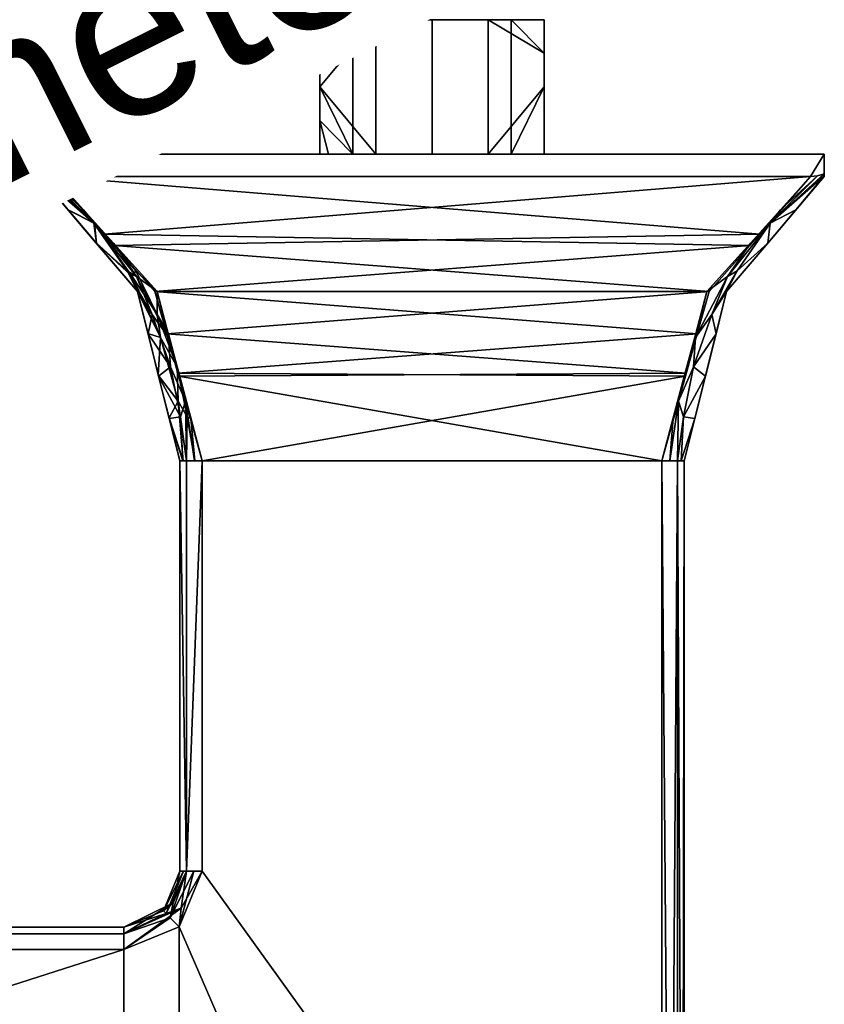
# Model space of a CAD drawing. Header units: millimetres. Extents: x -209 to 149, y -164 to 134.
# Tile 14 of 15: x 38 to 110, y -76 to 12. Entities that reach past the tile are written whole.
import ezdxf

# ---------------------------------------------------------------- set-up
doc = ezdxf.new("R2010")
doc.units = ezdxf.units.MM
doc.layers.add('P-SANR-FIXT', color=6, linetype='Continuous', lineweight=30)
doc.styles.add('Arial', font='arial.ttf', dxfattribs={"height": 14.6304})

msp = doc.modelspace()

# ---------------------------------------------------------------- meshes
at = {"layer": 'P-SANR-FIXT'}
mesh = msp.add_polyface(dxfattribs=at)
corners = [(85, 0, 76.628), (85, 3, 76.628), (85, 6, 76.628), (85, 9, 76.628), (85, 12, 76.628), (80, 12, 85.288), (70, 12, 85.288), (65, 12, 76.628), (65, 9, 76.628), (65, 6, 76.628), (65, 3, 76.628), (65, 0, 76.628), (70, 0, 85.288), (80, 0, 85.288)]
mesh.append_faces([[corners[k] for k in face] for face in [(9, 12, 6)]], dxfattribs={"vtx0": -1, "vtx1": -1, "vtx2": -1})
mesh.append_faces([[corners[k] for k in face] for face in [(6, 12, 13, 5)]], dxfattribs={"vtx0": -1, "vtx2": -1})
mesh.append_faces([[corners[k] for k in face] for face in [(8, 9, 6, 7)]], dxfattribs={"vtx1": -1})
mesh.append_faces([[corners[k] for k in face] for face in [(2, 3, 5, 13)]], dxfattribs={"vtx1": -1, "vtx2": -1, "vtx3": -1})
mesh.append_faces([[corners[k] for k in face] for face in [(10, 11, 12, 9), (3, 4, 5)]], dxfattribs={"vtx2": -1})
mesh.append_faces([[corners[k] for k in face] for face in [(13, 0, 1, 2)]], dxfattribs={"vtx3": -1})
mesh = msp.add_polyface(dxfattribs=at)
corners = [(85, 12, 76.628), (85, 9, 76.628), (85, 6, 76.628), (85, 3, 76.628), (85, 0, 76.628), (82.071, 0, 69.557), (75, 0, 66.628), (67.929, 0, 69.557), (65.761, 0, 72.801), (65, 0, 76.628), (65, 3, 76.628), (65, 6, 76.628), (65, 9, 76.628), (65, 12, 76.628), (65.761, 12, 72.801), (67.929, 12, 69.557), (75, 12, 66.628), (82.071, 12, 69.557)]
mesh.append_faces([[corners[k] for k in face] for face in [(14, 12, 13)]], dxfattribs={"vtx0": -1})
mesh.append_faces([[corners[k] for k in face] for face in [(2, 5, 17, 1)]], dxfattribs={"vtx0": -1, "vtx1": -1, "vtx2": -1})
mesh.append_faces([[corners[k] for k in face] for face in [(7, 10, 11)]], dxfattribs={"vtx0": -1, "vtx2": -1})
mesh.append_faces([[corners[k] for k in face] for face in [(0, 1, 17), (9, 10, 8)]], dxfattribs={"vtx1": -1})
mesh.append_faces([[corners[k] for k in face] for face in [(7, 8, 10), (14, 15, 12)]], dxfattribs={"vtx1": -1, "vtx2": -1})
mesh.append_faces([[corners[k] for k in face] for face in [(11, 12, 15, 7)]], dxfattribs={"vtx1": -1, "vtx2": -1, "vtx3": -1})
mesh.append_faces([[corners[k] for k in face] for face in [(5, 6, 16, 17), (15, 16, 6, 7)]], dxfattribs={"vtx1": -1, "vtx3": -1})
mesh.append_faces([[corners[k] for k in face] for face in [(3, 4, 5, 2)]], dxfattribs={"vtx2": -1})
mesh = msp.add_polyface(dxfattribs=at)
corners = [(67.929, 12, 69.557), (65.761, 12, 72.801), (65, 12, 76.628), (70, 12, 85.288), (80, 12, 85.288), (85, 12, 76.628), (82.071, 12, 69.557), (75, 12, 66.628)]
mesh.append_faces([[corners[k] for k in face] for face in [(5, 3, 4)]], dxfattribs={"vtx0": -1})
mesh.append_faces([[corners[k] for k in face] for face in [(5, 1, 2, 3)]], dxfattribs={"vtx0": -1, "vtx3": -1})
mesh.append_faces([[corners[k] for k in face] for face in [(5, 6, 7)]], dxfattribs={"vtx2": -1})
mesh.append_faces([[corners[k] for k in face] for face in [(7, 0, 1, 5)]], dxfattribs={"vtx2": -1, "vtx3": -1})
mesh = msp.add_polyface(dxfattribs=at)
corners = [(40, -1.763, 41.628), (40, -1.935, 42.227), (40, -2, 42.847), (40, -2, 110.409), (40, -1.936, 111.029), (40, -1.763, 111.628), (40, 0, 111.628), (40, 0, 41.628)]
mesh.append_faces([[corners[k] for k in face] for face in [(3, 6, 7, 2)]], dxfattribs={"vtx0": -1, "vtx2": -1})
mesh.append_faces([[corners[k] for k in face] for face in [(4, 5, 6, 3)]], dxfattribs={"vtx2": -1})
mesh.append_faces([[corners[k] for k in face] for face in [(7, 0, 1, 2)]], dxfattribs={"vtx3": -1})
mesh = msp.add_polyface(dxfattribs=at)
corners = [(40, -1.763, 111.628), (40.599, -1.935, 111.628), (41.219, -2, 111.628), (108.781, -2, 111.628), (109.401, -1.936, 111.628), (110, -1.763, 111.628), (110, 0, 111.628), (40, 0, 111.628)]
mesh.append_faces([[corners[k] for k in face] for face in [(2, 3, 6, 7)]], dxfattribs={"vtx1": -1, "vtx3": -1})
mesh.append_faces([[corners[k] for k in face] for face in [(4, 5, 6, 3)]], dxfattribs={"vtx2": -1})
mesh.append_faces([[corners[k] for k in face] for face in [(7, 0, 1, 2)]], dxfattribs={"vtx3": -1})
mesh = msp.add_polyface(dxfattribs=at)
corners = [(110, 0, 111.628), (110, 0, 41.628), (40, 0, 41.628), (40, 0, 111.628), (67.929, 0, 69.557), (75, 0, 66.628), (82.071, 0, 69.557), (85, 0, 76.628), (80, 0, 85.288), (70, 0, 85.288), (65, 0, 76.628), (65.761, 0, 72.801)]
mesh.append_faces([[corners[k] for k in face] for face in [(6, 1, 5)]], dxfattribs={"vtx0": -1, "vtx1": -1})
mesh.append_faces([[corners[k] for k in face] for face in [(2, 4, 5, 1), (1, 6, 7, 0), (0, 7, 8)]], dxfattribs={"vtx0": -1, "vtx2": -1})
mesh.append_faces([[corners[k] for k in face] for face in [(11, 4, 2), (9, 10, 3)]], dxfattribs={"vtx1": -1, "vtx2": -1})
mesh.append_faces([[corners[k] for k in face] for face in [(10, 11, 2, 3), (8, 9, 3, 0)]], dxfattribs={"vtx1": -1, "vtx3": -1})
mesh = msp.add_polyface(dxfattribs=at)
corners = [(110, -2, 42.847), (110, -1.936, 42.227), (110, -1.763, 41.628), (110, 0, 41.628), (110, 0, 111.628), (110, -1.763, 111.628), (110, -1.935, 111.029), (110, -2, 110.409)]
mesh.append_faces([[corners[k] for k in face] for face in [(0, 3, 4, 7)]], dxfattribs={"vtx0": -1, "vtx2": -1})
mesh.append_faces([[corners[k] for k in face] for face in [(1, 2, 3, 0)]], dxfattribs={"vtx2": -1})
mesh.append_faces([[corners[k] for k in face] for face in [(4, 5, 6, 7)]], dxfattribs={"vtx3": -1})
mesh = msp.add_polyface(dxfattribs=at)
corners = [(41.219, -2, 41.628), (40.599, -1.936, 41.628), (40, -1.763, 41.628), (40, 0, 41.628), (110, 0, 41.628), (110, -1.763, 41.628), (109.401, -1.935, 41.628), (108.781, -2, 41.628)]
mesh.append_faces([[corners[k] for k in face] for face in [(0, 3, 4, 7)]], dxfattribs={"vtx0": -1, "vtx2": -1})
mesh.append_faces([[corners[k] for k in face] for face in [(1, 2, 3, 0)]], dxfattribs={"vtx2": -1})
mesh.append_faces([[corners[k] for k in face] for face in [(4, 5, 6, 7)]], dxfattribs={"vtx3": -1})
mesh = msp.add_polyface(dxfattribs=at)
corners = [(40, -1.764, 41.628), (40.599, -1.936, 41.628), (41.218, -2.001, 41.628), (50.477, -12.274, 50.342), (54.5, -27.372, 54.128), (53.086, -27.372, 54.714), (52.5, -27.372, 56.128), (48.714, -12.274, 52.105), (40, -2.001, 42.846), (40, -1.935, 42.227), (45.052, -7.956, 48.214), (46.586, -7.956, 46.68), (44.823, -6.151, 46.513), (48.624, -10.906, 49.867), (52.459, -19.714, 52.207), (51.489, -16.35, 52.399), (50.607, -19.823, 54.117), (52.995, -22.061, 53.972), (51.673, -18.969, 53.888), (51.553, -23.598, 55.122), (52.772, -27.372, 55.471), (52.571, -23.438, 54.794), (50.033, -14.32, 52.104), (47.785, -10.407, 50.196), (42.526, -4.979, 45.53), (43.902, -4.979, 44.154), (51.468, -15.994, 51.275), (53.793, -27.372, 54.421), (49.66, -16.048, 53.111), (53.48, -23.543, 53.168)]
mesh.append_faces([[corners[k] for k in face] for face in [(25, 1, 2)]], dxfattribs={"vtx0": -1})
mesh.append_faces([[corners[k] for k in face] for face in [(20, 21, 5), (10, 23, 7)]], dxfattribs={"vtx0": -1, "vtx1": -1})
mesh.append_faces([[corners[k] for k in face] for face in [(23, 22, 7), (12, 11, 13), (12, 1, 25), (10, 12, 23), (17, 29, 27), (3, 15, 13), (15, 14, 17), (12, 24, 9), (17, 21, 18), (18, 22, 15), (15, 17, 18), (18, 28, 22), (22, 13, 15), (19, 21, 20), (5, 21, 17), (16, 18, 21), (13, 22, 23), (13, 23, 12)]], dxfattribs={"vtx0": -1, "vtx1": -1, "vtx2": -1})
mesh.append_faces([[corners[k] for k in face] for face in [(12, 0, 1), (12, 9, 0), (13, 11, 3), (21, 19, 16), (18, 16, 28), (12, 10, 24), (15, 3, 26), (17, 14, 29)]], dxfattribs={"vtx0": -1, "vtx2": -1})
mesh.append_faces([[corners[k] for k in face] for face in [(8, 9, 24), (4, 27, 29)]], dxfattribs={"vtx1": -1})
mesh.append_faces([[corners[k] for k in face] for face in [(25, 11, 12), (26, 14, 15), (27, 5, 17), (28, 7, 22)]], dxfattribs={"vtx1": -1, "vtx2": -1})
mesh.append_faces([[corners[k] for k in face] for face in [(20, 6, 19)]], dxfattribs={"vtx2": -1})
mesh = msp.add_polyface(dxfattribs=at)
corners = [(40, -1.764, 111.628), (40, -1.936, 111.029), (40, -2.001, 110.409), (48.714, -12.274, 101.151), (52.5, -27.372, 97.128), (53.086, -27.372, 98.542), (54.5, -27.372, 99.128), (50.477, -12.274, 102.914), (41.218, -2.001, 111.628), (40.599, -1.935, 111.628), (46.586, -7.956, 106.576), (45.052, -7.956, 105.042), (44.885, -6.151, 106.805), (48.239, -10.906, 103.004), (50.579, -19.714, 99.169), (50.771, -16.35, 100.139), (52.489, -19.823, 101.021), (52.344, -22.061, 98.633), (52.26, -18.969, 99.955), (53.494, -23.598, 100.075), (53.843, -27.372, 98.856), (53.166, -23.438, 99.056), (50.476, -14.32, 101.595), (48.568, -10.407, 103.843), (43.902, -4.979, 109.102), (42.526, -4.979, 107.726), (49.647, -15.994, 100.16), (52.793, -27.372, 97.835), (51.483, -16.048, 101.967), (51.54, -23.543, 98.148)]
mesh.append_faces([[corners[k] for k in face] for face in [(25, 1, 2)]], dxfattribs={"vtx0": -1})
mesh.append_faces([[corners[k] for k in face] for face in [(20, 21, 5), (10, 23, 7), (26, 15, 3)]], dxfattribs={"vtx0": -1, "vtx1": -1})
mesh.append_faces([[corners[k] for k in face] for face in [(7, 23, 22), (12, 1, 25), (10, 12, 23), (17, 29, 27), (3, 15, 13), (15, 14, 17), (12, 24, 9), (17, 21, 18), (11, 13, 12), (18, 22, 15), (15, 17, 18), (18, 28, 22), (22, 13, 15), (19, 21, 20), (5, 21, 17), (16, 18, 21), (13, 22, 23), (13, 23, 12)]], dxfattribs={"vtx0": -1, "vtx1": -1, "vtx2": -1})
mesh.append_faces([[corners[k] for k in face] for face in [(12, 0, 1), (12, 9, 0), (21, 19, 16), (18, 16, 28), (12, 10, 24), (17, 14, 29)]], dxfattribs={"vtx0": -1, "vtx2": -1})
mesh.append_faces([[corners[k] for k in face] for face in [(8, 9, 24), (4, 27, 29)]], dxfattribs={"vtx1": -1})
mesh.append_faces([[corners[k] for k in face] for face in [(11, 3, 13), (25, 11, 12), (26, 14, 15), (27, 5, 17), (28, 7, 22)]], dxfattribs={"vtx1": -1, "vtx2": -1})
mesh.append_faces([[corners[k] for k in face] for face in [(20, 6, 19)]], dxfattribs={"vtx2": -1})
mesh = msp.add_polyface(dxfattribs=at)
corners = [(40, -2, 42.846), (48.714, -12.274, 51.909), (52.5, -27.372, 56.128), (52.5, -27.372, 97.128), (48.714, -12.274, 101.347), (40, -2, 110.409), (50.536, -19.541, 99.316), (50.607, -19.823, 54.019), (49.661, -16.048, 52.964), (45.21, -8.142, 104.991), (44.357, -7.137, 47.378)]
mesh.append_faces([[corners[k] for k in face] for face in [(4, 8, 6), (9, 1, 4), (6, 7, 3)]], dxfattribs={"vtx0": -1, "vtx1": -1})
mesh.append_faces([[corners[k] for k in face] for face in [(10, 9, 5)]], dxfattribs={"vtx0": -1, "vtx2": -1})
mesh.append_faces([[corners[k] for k in face] for face in [(0, 10, 5), (2, 3, 7)]], dxfattribs={"vtx1": -1})
mesh.append_faces([[corners[k] for k in face] for face in [(8, 7, 6), (1, 8, 4), (10, 1, 9)]], dxfattribs={"vtx1": -1, "vtx2": -1})
mesh = msp.add_polyface(dxfattribs=at)
corners = [(41.218, -2, 111.628), (50.281, -12.274, 102.914), (54.5, -27.372, 99.128), (95.5, -27.372, 99.128), (99.719, -12.274, 102.914), (108.781, -2, 111.628), (97.688, -19.541, 101.092), (52.391, -19.823, 101.021), (51.336, -16.048, 101.967), (103.363, -8.142, 106.418), (45.75, -7.137, 107.271)]
mesh.append_faces([[corners[k] for k in face] for face in [(4, 8, 6), (9, 1, 4), (6, 7, 3)]], dxfattribs={"vtx0": -1, "vtx1": -1})
mesh.append_faces([[corners[k] for k in face] for face in [(10, 9, 5)]], dxfattribs={"vtx0": -1, "vtx2": -1})
mesh.append_faces([[corners[k] for k in face] for face in [(0, 10, 5), (2, 3, 7)]], dxfattribs={"vtx1": -1})
mesh.append_faces([[corners[k] for k in face] for face in [(8, 7, 6), (1, 8, 4), (10, 1, 9)]], dxfattribs={"vtx1": -1, "vtx2": -1})
mesh = msp.add_polyface(dxfattribs=at)
corners = [(54.5, -27.372, 54.128), (50.281, -12.274, 50.342), (41.219, -2, 41.628), (108.782, -2, 41.628), (99.719, -12.274, 50.342), (95.5, -27.372, 54.128), (52.312, -19.541, 52.164), (97.609, -19.823, 52.235), (98.664, -16.048, 51.288), (46.637, -8.142, 46.838), (104.25, -7.137, 45.985)]
mesh.append_faces([[corners[k] for k in face] for face in [(1, 8, 6), (9, 4, 1), (6, 7, 0)]], dxfattribs={"vtx0": -1, "vtx1": -1})
mesh.append_faces([[corners[k] for k in face] for face in [(10, 9, 2)]], dxfattribs={"vtx0": -1, "vtx2": -1})
mesh.append_faces([[corners[k] for k in face] for face in [(3, 10, 2), (5, 0, 7)]], dxfattribs={"vtx1": -1})
mesh.append_faces([[corners[k] for k in face] for face in [(8, 7, 6), (4, 8, 1), (10, 4, 9)]], dxfattribs={"vtx1": -1, "vtx2": -1})
mesh = msp.add_polyface(dxfattribs=at)
corners = [(110, -1.764, 41.628), (110, -1.936, 42.227), (110, -2.001, 42.846), (101.286, -12.274, 52.105), (97.5, -27.372, 56.128), (96.914, -27.372, 54.714), (95.5, -27.372, 54.128), (99.523, -12.274, 50.342), (108.782, -2.001, 41.628), (109.401, -1.935, 41.628), (104.948, -7.956, 48.214), (103.414, -7.956, 46.68), (105.177, -6.15, 46.513), (101.376, -10.906, 49.867), (97.541, -19.714, 52.207), (98.511, -16.35, 52.399), (99.393, -19.823, 54.117), (97.005, -22.061, 53.972), (98.327, -18.969, 53.888), (98.447, -23.598, 55.122), (97.228, -27.372, 55.471), (97.429, -23.438, 54.794), (99.967, -14.32, 52.104), (102.215, -10.408, 50.196), (107.474, -4.979, 45.53), (106.098, -4.979, 44.154), (98.532, -15.994, 51.275), (96.52, -23.543, 53.168), (100.34, -16.048, 53.111), (96.207, -27.372, 54.421)]
mesh.append_faces([[corners[k] for k in face] for face in [(20, 19, 4)]], dxfattribs={"vtx0": -1})
mesh.append_faces([[corners[k] for k in face] for face in [(0, 12, 9), (5, 21, 20), (26, 15, 14), (16, 18, 28)]], dxfattribs={"vtx0": -1, "vtx1": -1})
mesh.append_faces([[corners[k] for k in face] for face in [(11, 12, 13), (12, 25, 9), (15, 17, 14), (15, 22, 18), (17, 15, 18), (12, 1, 24), (13, 15, 7), (23, 22, 13), (23, 13, 12), (17, 29, 27), (15, 13, 22), (16, 21, 18), (22, 28, 18), (5, 17, 21), (20, 21, 19), (18, 21, 17), (22, 23, 3), (10, 23, 12)]], dxfattribs={"vtx0": -1, "vtx1": -1, "vtx2": -1})
mesh.append_faces([[corners[k] for k in face] for face in [(12, 0, 1), (13, 7, 11), (21, 16, 19), (12, 11, 25), (22, 3, 28), (17, 5, 29)]], dxfattribs={"vtx0": -1, "vtx2": -1})
mesh.append_faces([[corners[k] for k in face] for face in [(2, 24, 1), (6, 27, 29), (8, 9, 25)]], dxfattribs={"vtx1": -1})
mesh.append_faces([[corners[k] for k in face] for face in [(27, 14, 17), (26, 7, 15), (10, 3, 23), (24, 10, 12)]], dxfattribs={"vtx1": -1, "vtx2": -1})
mesh = msp.add_polyface(dxfattribs=at)
corners = [(110, -1.764, 111.628), (109.401, -1.936, 111.628), (108.782, -2.001, 111.628), (99.523, -12.274, 102.914), (95.5, -27.372, 99.128), (96.914, -27.372, 98.542), (97.5, -27.372, 97.128), (101.286, -12.274, 101.151), (110, -2.001, 110.409), (110, -1.935, 111.029), (104.948, -7.956, 105.042), (103.414, -7.956, 106.576), (105.177, -6.151, 106.743), (101.376, -10.906, 103.389), (97.541, -19.714, 101.049), (98.511, -16.35, 100.857), (99.393, -19.823, 99.139), (97.005, -22.061, 99.284), (98.327, -18.969, 99.368), (98.447, -23.598, 98.134), (97.228, -27.372, 97.785), (97.429, -23.438, 98.462), (99.967, -14.32, 101.152), (102.215, -10.407, 103.06), (107.474, -4.979, 107.726), (106.098, -4.979, 109.102), (98.532, -15.994, 101.981), (96.207, -27.372, 98.835), (100.34, -16.048, 100.145), (96.52, -23.543, 100.088)]
mesh.append_faces([[corners[k] for k in face] for face in [(25, 1, 2)]], dxfattribs={"vtx0": -1})
mesh.append_faces([[corners[k] for k in face] for face in [(20, 21, 5), (10, 23, 7), (26, 15, 3)]], dxfattribs={"vtx0": -1, "vtx1": -1})
mesh.append_faces([[corners[k] for k in face] for face in [(7, 23, 22), (12, 1, 25), (10, 12, 23), (17, 29, 27), (3, 15, 13), (15, 14, 17), (12, 24, 9), (17, 21, 18), (11, 13, 12), (18, 22, 15), (15, 17, 18), (18, 28, 22), (22, 13, 15), (19, 21, 20), (5, 21, 17), (16, 18, 21), (13, 22, 23), (13, 23, 12)]], dxfattribs={"vtx0": -1, "vtx1": -1, "vtx2": -1})
mesh.append_faces([[corners[k] for k in face] for face in [(12, 0, 1), (12, 9, 0), (21, 19, 16), (18, 16, 28), (12, 10, 24), (17, 14, 29)]], dxfattribs={"vtx0": -1, "vtx2": -1})
mesh.append_faces([[corners[k] for k in face] for face in [(8, 9, 24), (4, 27, 29)]], dxfattribs={"vtx1": -1})
mesh.append_faces([[corners[k] for k in face] for face in [(11, 3, 13), (25, 11, 12), (26, 14, 15), (27, 5, 17), (28, 7, 22)]], dxfattribs={"vtx1": -1, "vtx2": -1})
mesh.append_faces([[corners[k] for k in face] for face in [(20, 6, 19)]], dxfattribs={"vtx2": -1})
mesh = msp.add_polyface(dxfattribs=at)
corners = [(97.5, -27.372, 56.128), (101.286, -12.274, 51.909), (110, -2, 42.847), (110, -2, 110.409), (101.286, -12.274, 101.347), (97.5, -27.372, 97.128), (99.464, -19.541, 53.94), (99.393, -19.823, 99.237), (100.339, -16.048, 100.292), (104.79, -8.142, 48.265), (105.643, -7.137, 105.878)]
mesh.append_faces([[corners[k] for k in face] for face in [(1, 8, 6), (9, 4, 1), (6, 7, 0)]], dxfattribs={"vtx0": -1, "vtx1": -1})
mesh.append_faces([[corners[k] for k in face] for face in [(10, 9, 2)]], dxfattribs={"vtx0": -1, "vtx2": -1})
mesh.append_faces([[corners[k] for k in face] for face in [(3, 10, 2), (5, 0, 7)]], dxfattribs={"vtx1": -1})
mesh.append_faces([[corners[k] for k in face] for face in [(8, 7, 6), (4, 8, 1), (10, 4, 9)]], dxfattribs={"vtx1": -1, "vtx2": -1})
mesh = msp.add_polyface(dxfattribs=at)
corners = [(54.5, -27.372, 99.128), (54.5, -64, 99.128), (52.45, -68.95, 99.128), (47.5, -71, 99.128), (-47.5, -71, 99.128), (-52.45, -68.95, 99.128), (-54.5, -64, 99.128), (-54.5, -27.372, 99.128), (-95.5, -27.372, 99.128), (-95.5, -120.984, 99.128), (-75, -121.037, 99.128), (-54.5, -120.984, 99.128), (-54.5, -119, 99.128), (-52.45, -114.05, 99.128), (-47.5, -112, 99.128), (47.5, -112, 99.128), (52.45, -114.05, 99.128), (54.5, -119, 99.128), (54.5, -120.984, 99.128), (75, -121.037, 99.128), (95.5, -120.984, 99.128), (95.5, -27.372, 99.128)]
mesh.append_faces([[corners[k] for k in face] for face in [(19, 17, 18), (12, 10, 11)]], dxfattribs={"vtx0": -1})
mesh.append_faces([[corners[k] for k in face] for face in [(20, 1, 2, 19), (14, 4, 5, 13), (9, 5, 6, 8)]], dxfattribs={"vtx0": -1, "vtx2": -1})
mesh.append_faces([[corners[k] for k in face] for face in [(10, 12, 13, 5)]], dxfattribs={"vtx0": -1, "vtx2": -1, "vtx3": -1})
mesh.append_faces([[corners[k] for k in face] for face in [(9, 10, 5)]], dxfattribs={"vtx1": -1, "vtx2": -1})
mesh.append_faces([[corners[k] for k in face] for face in [(16, 17, 19, 2)]], dxfattribs={"vtx1": -1, "vtx2": -1, "vtx3": -1})
mesh.append_faces([[corners[k] for k in face] for face in [(2, 3, 15, 16), (14, 15, 3, 4)]], dxfattribs={"vtx1": -1, "vtx3": -1})
mesh.append_faces([[corners[k] for k in face] for face in [(21, 0, 1, 20), (6, 7, 8)]], dxfattribs={"vtx2": -1})
mesh = msp.add_polyface(dxfattribs=at)
corners = [(54.5, -64, 54.128), (54.5, -27.372, 54.128), (95.5, -27.372, 54.128), (95.5, -120.984, 54.128), (75, -121.037, 54.128), (54.5, -120.984, 54.128), (54.5, -119, 54.128), (52.45, -114.05, 54.128), (47.5, -112, 54.128), (-47.5, -112, 54.128), (-52.45, -114.05, 54.128), (-54.5, -119, 54.128), (-54.5, -120.984, 54.128), (-75, -121.037, 54.128), (-95.5, -120.984, 54.128), (-95.5, -27.372, 54.128), (-54.5, -27.372, 54.128), (-54.5, -64, 54.128), (-52.45, -68.95, 54.128), (-47.5, -71, 54.128), (47.5, -71, 54.128), (52.45, -68.95, 54.128), (7.5, -91.5, 54.128), (3.75, -85.005, 54.128), (-3.75, -85.005, 54.128), (-7.5, -91.5, 54.128), (-3.75, -97.995, 54.128), (3.75, -97.995, 54.128)]
mesh.append_faces([[corners[k] for k in face] for face in [(13, 11, 12)]], dxfattribs={"vtx0": -1})
mesh.append_faces([[corners[k] for k in face] for face in [(10, 18, 9)]], dxfattribs={"vtx0": -1, "vtx1": -1})
mesh.append_faces([[corners[k] for k in face] for face in [(14, 17, 18, 13), (9, 26, 27, 8), (20, 23, 24, 19), (8, 20, 21, 7)]], dxfattribs={"vtx0": -1, "vtx2": -1})
mesh.append_faces([[corners[k] for k in face] for face in [(9, 18, 19, 25), (4, 6, 7, 21)]], dxfattribs={"vtx0": -1, "vtx2": -1, "vtx3": -1})
mesh.append_faces([[corners[k] for k in face] for face in [(24, 25, 19), (25, 26, 9), (27, 22, 8)]], dxfattribs={"vtx1": -1, "vtx2": -1})
mesh.append_faces([[corners[k] for k in face] for face in [(10, 11, 13, 18), (22, 23, 20, 8)]], dxfattribs={"vtx1": -1, "vtx2": -1, "vtx3": -1})
mesh.append_faces([[corners[k] for k in face] for face in [(21, 0, 3, 4)]], dxfattribs={"vtx1": -1, "vtx3": -1})
mesh.append_faces([[corners[k] for k in face] for face in [(15, 16, 17, 14), (4, 5, 6)]], dxfattribs={"vtx2": -1})
mesh.append_faces([[corners[k] for k in face] for face in [(0, 1, 2, 3)]], dxfattribs={"vtx3": -1})
mesh = msp.add_polyface(dxfattribs=at)
corners = [(52.5, -27.372, 56.128), (53.086, -27.372, 54.714), (54.5, -27.372, 54.128), (54.5, -64, 54.128), (53.086, -64, 54.714), (52.5, -64, 56.128)]
mesh.append_faces([[corners[k] for k in face] for face in [(4, 0, 1)]], dxfattribs={"vtx0": -1, "vtx2": -1})
mesh.append_faces([[corners[k] for k in face] for face in [(4, 5, 0), (2, 3, 4, 1)]], dxfattribs={"vtx2": -1})
mesh = msp.add_polyface(dxfattribs=at)
corners = [(52.5, -64, 56.128), (52.5, -64, 97.128), (52.5, -27.372, 97.128), (52.5, -27.372, 56.128)]
mesh.append_faces([[corners[k] for k in face] for face in [(0, 1, 2, 3)]])
mesh = msp.add_polyface(dxfattribs=at)
corners = [(52.5, -64, 97.128), (53.086, -64, 98.542), (54.5, -64, 99.128), (54.5, -27.372, 99.128), (53.086, -27.372, 98.542), (52.5, -27.372, 97.128)]
mesh.append_faces([[corners[k] for k in face] for face in [(1, 3, 4)]], dxfattribs={"vtx0": -1, "vtx2": -1})
mesh.append_faces([[corners[k] for k in face] for face in [(1, 2, 3), (5, 0, 1, 4)]], dxfattribs={"vtx2": -1})
mesh = msp.add_polyface(dxfattribs=at)
corners = [(96.914, -122.391, 98.542), (97.359, -121.717, 97.865), (97.5, -120.984, 97.128), (97.5, -27.372, 97.128), (96.914, -27.372, 98.542), (95.5, -27.372, 99.128), (95.5, -120.984, 99.128), (96.239, -121.719, 98.987)]
mesh.append_faces([[corners[k] for k in face] for face in [(0, 4, 7)]], dxfattribs={"vtx0": -1, "vtx1": -1})
mesh.append_faces([[corners[k] for k in face] for face in [(4, 0, 1), (7, 4, 5)]], dxfattribs={"vtx0": -1, "vtx2": -1})
mesh.append_faces([[corners[k] for k in face] for face in [(3, 4, 1)]], dxfattribs={"vtx1": -1, "vtx2": -1})
mesh.append_faces([[corners[k] for k in face] for face in [(1, 2, 3), (5, 6, 7)]], dxfattribs={"vtx2": -1})
mesh = msp.add_polyface(dxfattribs=at)
corners = [(97.5, -120.984, 56.128), (97.359, -121.719, 55.389), (96.914, -122.391, 54.714), (96.237, -121.717, 54.269), (95.5, -120.984, 54.128), (95.5, -27.372, 54.128), (96.914, -27.372, 54.714), (97.5, -27.372, 56.128)]
mesh.append_faces([[corners[k] for k in face] for face in [(2, 6, 1)]], dxfattribs={"vtx0": -1, "vtx1": -1})
mesh.append_faces([[corners[k] for k in face] for face in [(6, 2, 3), (1, 6, 7)]], dxfattribs={"vtx0": -1, "vtx2": -1})
mesh.append_faces([[corners[k] for k in face] for face in [(5, 6, 3)]], dxfattribs={"vtx1": -1, "vtx2": -1})
mesh.append_faces([[corners[k] for k in face] for face in [(3, 4, 5), (7, 0, 1)]], dxfattribs={"vtx2": -1})
mesh = msp.add_polyface(dxfattribs=at)
corners = [(97.5, -120.984, 97.128), (97.5, -121.037, 76.628), (97.5, -120.984, 56.128), (97.5, -27.372, 56.128), (97.5, -27.372, 97.128)]
mesh.append_faces([[corners[k] for k in face] for face in [(2, 3, 1)]], dxfattribs={"vtx1": -1})
mesh.append_faces([[corners[k] for k in face] for face in [(4, 0, 1, 3)]], dxfattribs={"vtx2": -1})
mesh = msp.add_polyface(dxfattribs=at)
corners = [(52.5, -64, 56.128), (53.086, -64, 54.714), (54.5, -64, 54.128), (52.45, -68.95, 54.128), (47.5, -71, 54.128), (47.5, -69.586, 54.714), (47.5, -69, 56.128), (51.036, -67.536, 56.128), (52.816, -64, 55.364), (51.286, -67.786, 54.991), (52.603, -67.289, 54.357)]
mesh.append_faces([[corners[k] for k in face] for face in [(3, 10, 2), (2, 10, 1), (1, 9, 8), (7, 9, 6)]], dxfattribs={"vtx0": -1, "vtx1": -1})
mesh.append_faces([[corners[k] for k in face] for face in [(10, 9, 1), (5, 9, 10), (8, 9, 7)]], dxfattribs={"vtx0": -1, "vtx1": -1, "vtx2": -1})
mesh.append_faces([[corners[k] for k in face] for face in [(9, 5, 6), (10, 4, 5), (10, 3, 4)]], dxfattribs={"vtx0": -1, "vtx2": -1})
mesh.append_faces([[corners[k] for k in face] for face in [(7, 0, 8)]], dxfattribs={"vtx2": -1})
mesh = msp.add_polyface(dxfattribs=at)
corners = [(52.5, -64, 56.128), (51.036, -67.536, 56.128), (47.5, -69, 56.128), (47.5, -69, 97.128), (51.036, -67.536, 97.128), (52.5, -64, 97.128)]
mesh.append_faces([[corners[k] for k in face] for face in [(2, 3, 4, 1)]], dxfattribs={"vtx2": -1})
mesh.append_faces([[corners[k] for k in face] for face in [(4, 5, 0, 1)]], dxfattribs={"vtx3": -1})
mesh = msp.add_polyface(dxfattribs=at)
corners = [(47.5, -69, 97.128), (47.5, -69.586, 98.542), (47.5, -71, 99.128), (52.45, -68.95, 99.128), (54.5, -64, 99.128), (53.086, -64, 98.542), (52.5, -64, 97.128), (51.036, -67.536, 97.128), (53.736, -64, 98.812), (51.646, -68.146, 98.773), (51.895, -66.833, 98.057)]
mesh.append_faces([[corners[k] for k in face] for face in [(3, 9, 2), (5, 9, 8), (6, 10, 5), (7, 10, 6)]], dxfattribs={"vtx0": -1, "vtx1": -1})
mesh.append_faces([[corners[k] for k in face] for face in [(1, 9, 10), (10, 9, 5), (8, 9, 3)]], dxfattribs={"vtx0": -1, "vtx1": -1, "vtx2": -1})
mesh.append_faces([[corners[k] for k in face] for face in [(9, 1, 2), (10, 7, 0)]], dxfattribs={"vtx0": -1, "vtx2": -1})
mesh.append_faces([[corners[k] for k in face] for face in [(0, 1, 10)]], dxfattribs={"vtx1": -1, "vtx2": -1})
mesh.append_faces([[corners[k] for k in face] for face in [(3, 4, 8)]], dxfattribs={"vtx2": -1})
mesh = msp.add_polyface(dxfattribs=at)
corners = [(47.5, -69, 56.128), (47.5, -69.586, 54.714), (47.5, -71, 54.128), (-47.5, -71, 54.128), (-47.5, -69.586, 54.714), (-47.5, -69, 56.128)]
mesh.append_faces([[corners[k] for k in face] for face in [(2, 3, 4, 1)]], dxfattribs={"vtx2": -1})
mesh.append_faces([[corners[k] for k in face] for face in [(4, 5, 0, 1)]], dxfattribs={"vtx3": -1})
mesh = msp.add_polyface(dxfattribs=at)
corners = [(-47.5, -69, 56.128), (-47.5, -69, 97.128), (47.5, -69, 97.128), (47.5, -69, 56.128)]
mesh.append_faces([[corners[k] for k in face] for face in [(0, 1, 2, 3)]])
mesh = msp.add_polyface(dxfattribs=at)
corners = [(-47.5, -69, 97.128), (-47.5, -69.586, 98.542), (-47.5, -71, 99.128), (47.5, -71, 99.128), (47.5, -69.586, 98.542), (47.5, -69, 97.128)]
mesh.append_faces([[corners[k] for k in face] for face in [(5, 0, 1, 4)]], dxfattribs={"vtx2": -1})
mesh.append_faces([[corners[k] for k in face] for face in [(1, 2, 3, 4)]], dxfattribs={"vtx3": -1})

# ---------------------------------------------------------------- next in the draw order: texts
at = {"color": 5, "lineweight": 30, "insert": (33.751, 11.958, 36.683), "char_height": 14.6304, "width": 99.20583, "attachment_point": 2, "rotation": 26.56505, "line_spacing_factor": 0.941778, "style": 'Arial', "bg_fill": 3, "box_fill_scale": 1.25, "bg_fill_color": 256, "bg_fill_true_color": 13158600, "bg_fill_transparency": 0}
msp.add_mtext('Diameter', dxfattribs=at)

doc.saveas('drawing.dxf')
